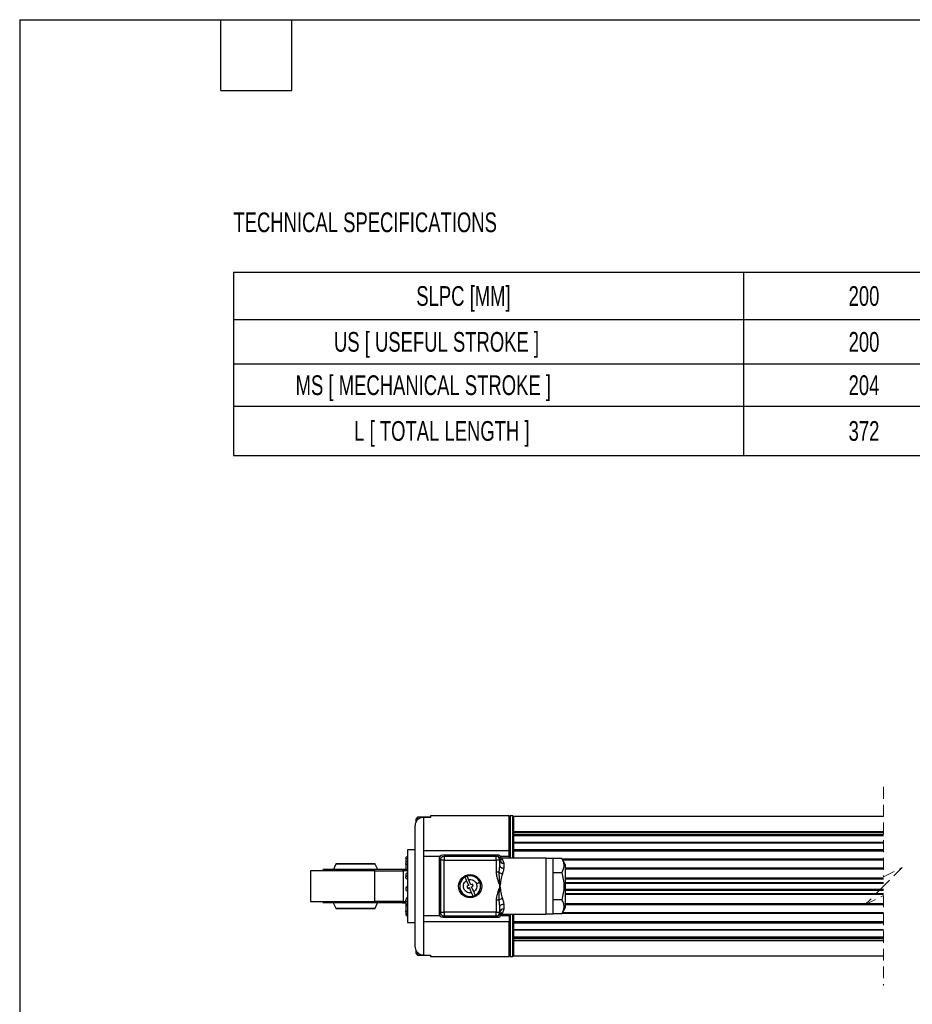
# Model space of a CAD drawing. Header units: millimetres. Extents: x 16 to 683, y 16 to 524.
# Tile 2 of 7: x 16 to 255, y 260 to 524. Entities that reach past the tile are written whole.
import ezdxf

# ---------------------------------------------------------------- set-up
doc = ezdxf.new("R2010")
doc.units = ezdxf.units.MM
doc.header["$LTSCALE"] = 2.5
doc.linetypes.add('HIDDEN', pattern=[1.905, 1.27, -0.635])
doc.layers.add('DIMENSIONS', color=140, linetype='Continuous', lineweight=25)
doc.layers.add('TEXT', color=140, linetype='Continuous', lineweight=25)
doc.styles.add('SLDTEXTSTYLE0', font='TXT', dxfattribs={"width": 0.7})

# ---------------------------------------------------------------- blocks, each defined once
blk = doc.blocks.new('SW_TABLEANNOTATION_0')
at = {"layer": 'DIMENSIONS', "color": 0}
for p, q in [((0, 0), (0, -12.74)), ((0, 0), (136.89, 0)), ((136.89, 0), (136.89, -12.74)), ((136.89, 0), (206.81, 0)), ((206.81, 0), (206.81, -12.74)), ((0, -12.74), (0, -24.64)), ((0, -12.74), (136.89, -12.74)), ((136.89, -12.74), (136.89, -24.64)), ((136.89, -12.74), (206.81, -12.74)), ((206.81, -12.74), (206.81, -24.64)), ((0, -24.64), (0, -36.01)), ((0, -24.64), (136.89, -24.64)), ((136.89, -24.64), (136.89, -36.01)), ((136.89, -24.64), (206.81, -24.64)), ((206.81, -24.64), (206.81, -36.01)), ((0, -36.01), (0, -49.21)), ((0, -36.01), (136.89, -36.01)), ((136.89, -36.01), (136.89, -49.21)), ((136.89, -36.01), (206.81, -36.01)), ((206.81, -36.01), (206.81, -49.21)), ((0, -49.21), (136.89, -49.21)), ((136.89, -49.21), (206.81, -49.21))]:
    blk.add_line(p, q, dxfattribs=at)
at = {"layer": 'DIMENSIONS', "color": 0, "attachment_point": 1, "style": 'SLDTEXTSTYLE0'}
for s, insert, char_height in [('SLPC [MM]', (49.09, -3.74), 5.292), ('200', (165.12, -3.74), 5.292), ('US [ USEFUL STROKE ]', (27, -16.06), 5.2917), ('200', (165.12, -16.06), 5.292), ('MS [ MECHANICAL STROKE ]', (16.7, -27.69), 5.2917), ('204', (165.12, -27.69), 5.292), ('L [ TOTAL LENGTH ]', (32.42, -39.98), 5.2917), ('372', (165.12, -39.98), 5.292)]:
    blk.add_mtext(s, dxfattribs=dict(at, insert=insert, char_height=char_height))

msp = doc.modelspace()

# ---------------------------------------------------------------- linework, layer by layer
at = {"color": 7, "linetype": 'HIDDEN', "lineweight": 18}
for p, q in [((247.741, 317.869), (247.741, 293.732)), ((247.741, 293.732), (252.741, 296.232)), ((252.741, 296.232), (247.741, 291.232)), ((247.741, 291.232), (242.741, 286.232)), ((242.741, 286.232), (247.741, 288.732)), ((247.741, 288.732), (247.741, 264.594))]:
    msp.add_line(p, q, dxfattribs=at)
for p, q in [((122.677, 309.732), (122.177, 309.232)), ((125.877, 309.732), (122.677, 309.732)), ((122.677, 309.732), (122.677, 309.058)), ((124.277, 309.714), (124.277, 300.732)), ((126.177, 309.714), (124.277, 309.714)), ((125.877, 309.732), (125.877, 309.714)), ((147.277, 310.132), (126.177, 310.132)), ((126.177, 310.132), (126.177, 309.714)), ((147.531, 310.132), (147.277, 309.878)), ((147.277, 300.732), (147.277, 310.132)), ((148.223, 310.132), (147.531, 310.132)), ((147.531, 310.132), (147.531, 298.732)), ((148.477, 309.878), (148.223, 310.132)), ((148.223, 298.732), (148.223, 310.132)), ((247.741, 309.932), (148.477, 309.932)), ((148.477, 305.81), (148.477, 309.932)), ((121.977, 307.355), (121.977, 275.109)), ((122.177, 309.232), (122.177, 308.244)), ((247.741, 305.81), (148.477, 305.81)), ((148.477, 305.763), (148.477, 305.81)), ((148.477, 305.763), (247.741, 305.763)), ((148.477, 305.152), (148.477, 305.763)), ((148.477, 305.152), (247.741, 305.152)), ((148.477, 304.868), (148.477, 305.152)), ((148.477, 304.868), (247.741, 304.868)), ((148.477, 304.796), (148.477, 304.868)), ((148.477, 304.796), (247.741, 304.796)), ((148.477, 302.873), (148.477, 304.796)), ((247.741, 302.978), (148.477, 302.978)), ((148.477, 302.901), (148.477, 302.978)), ((148.477, 302.901), (247.741, 302.901)), ((148.477, 301.049), (148.477, 302.901)), ((121.977, 300.982), (119.977, 300.982)), ((119.977, 300.982), (119.977, 281.482)), ((147.277, 300.732), (124.277, 300.732)), ((124.277, 300.732), (124.277, 299.232)), ((128.667, 299.232), (124.277, 299.232)), ((124.277, 299.232), (124.277, 283.232)), ((144.127, 299.582), (129.427, 299.582)), ((129.777, 299.232), (129.777, 298.232)), ((143.777, 299.232), (129.777, 299.232)), ((143.777, 298.232), (143.777, 299.232)), ((147.277, 299.232), (144.887, 299.232)), ((157.077, 298.732), (145.234, 298.732)), ((145.234, 298.732), (145.472, 298.345)), ((147.277, 299.232), (147.277, 300.732)), ((147.277, 299.232), (147.277, 298.732)), ((148.477, 301.049), (247.741, 301.049)), ((148.477, 300.773), (148.477, 301.049)), ((148.477, 300.773), (247.741, 300.773)), ((148.477, 300.723), (148.477, 300.773)), ((148.477, 300.723), (247.741, 300.723)), ((148.477, 298.732), (148.477, 300.723)), ((157.077, 298.732), (157.077, 291.232)), ((100.692, 297.138), (99.919, 295.332)), ((111.31, 297.138), (100.692, 297.138)), ((111.141, 297.232), (100.861, 297.232)), ((111.968, 295.732), (111.31, 297.138)), ((119.477, 298.692), (119.477, 297.31)), ((119.477, 297.31), (119.477, 296.094)), ((128.427, 298.582), (128.427, 283.882)), ((129.777, 298.232), (128.777, 298.232)), ((128.777, 298.232), (128.777, 284.232)), ((129.777, 298.232), (143.777, 298.232)), ((129.777, 284.232), (129.777, 298.232)), ((143.777, 298.232), (143.777, 294.973)), ((144.777, 298.232), (143.777, 298.232)), ((144.601, 294.973), (144.777, 296.709)), ((144.777, 296.709), (144.777, 298.232)), ((145.472, 298.345), (145.777, 297.408)), ((145.777, 297.408), (145.777, 296.065)), ((159.077, 298.622), (157.077, 298.622)), ((159.077, 294.927), (159.077, 298.622)), ((161.378, 298.622), (159.077, 298.622)), ((162.277, 297.064), (161.378, 298.622)), ((247.741, 298.441), (161.482, 298.441)), ((161.555, 298.316), (247.741, 298.316)), ((162.277, 297.064), (162.277, 285.399)), ((162.277, 296.184), (247.741, 296.184)), ((93.897, 295.332), (93.897, 287.132)), ((102.539, 295.332), (93.897, 295.332)), ((110.973, 295.732), (97.265, 295.732)), ((111.164, 295.332), (102.539, 295.332)), ((118.58, 295.732), (110.973, 295.732)), ((111.164, 287.132), (111.164, 295.332)), ((111.164, 295.332), (118.79, 295.332)), ((119.577, 295.732), (118.58, 295.732)), ((118.79, 295.332), (118.79, 287.132)), ((119.977, 295.332), (118.79, 295.332)), ((119.477, 294.298), (119.477, 293.742)), ((144.601, 294.973), (143.777, 294.973)), ((144.776, 291.239), (144.601, 294.973)), ((159.077, 287.537), (159.077, 294.927)), ((159.077, 294.927), (161.378, 294.927)), ((162.277, 295.939), (247.741, 295.939)), ((162.277, 295.914), (247.741, 295.914)), ((136.385, 291.394), (135.82, 292.756)), ((136.385, 291.394), (135.923, 291.202)), ((135.923, 291.202), (136.153, 290.648)), ((136.153, 290.648), (136.615, 290.84)), ((136.939, 291.624), (136.374, 292.986)), ((137.18, 289.477), (136.615, 290.84)), ((137.401, 291.815), (136.939, 291.624)), ((137.169, 291.07), (137.631, 291.261)), ((137.734, 289.707), (137.169, 291.07)), ((137.631, 291.261), (137.401, 291.815)), ((157.077, 291.232), (157.077, 283.732)), ((247.741, 293.361), (162.277, 293.361)), ((162.277, 293.182), (247.741, 293.182)), ((162.277, 292.262), (247.741, 292.262)), ((162.277, 292.052), (247.741, 292.052)), ((162.277, 292.047), (247.741, 292.047)), ((119.477, 290.618), (119.477, 290.465)), ((162.277, 290.416), (247.741, 290.416)), ((162.277, 290.412), (247.741, 290.412)), ((162.277, 290.201), (247.741, 290.201)), ((162.277, 289.282), (247.741, 289.282)), ((162.277, 289.102), (247.741, 289.102)), ((93.897, 287.132), (102.903, 287.132)), ((110.973, 286.732), (97.265, 286.732)), ((99.846, 287.132), (100.692, 285.326)), ((102.903, 287.132), (111.164, 287.132)), ((118.58, 286.732), (110.973, 286.732)), ((118.79, 287.132), (111.164, 287.132)), ((111.31, 285.326), (111.912, 286.732)), ((118.58, 286.732), (119.325, 286.732)), ((118.79, 287.132), (119.479, 287.132)), ((119.477, 287.164), (119.477, 286.838)), ((119.477, 286.369), (119.477, 285.756)), ((119.477, 285.756), (119.477, 284.387)), ((143.777, 287.49), (143.777, 284.232)), ((144.601, 287.49), (143.777, 287.49)), ((144.777, 285.754), (144.601, 287.49)), ((144.777, 284.232), (144.777, 285.754)), ((145.777, 286.399), (145.777, 285.055)), ((159.077, 283.842), (159.077, 287.537)), ((161.378, 287.537), (159.077, 287.537)), ((162.277, 286.55), (247.741, 286.55)), ((162.277, 286.525), (247.741, 286.525)), ((162.277, 286.279), (247.741, 286.279)), ((100.692, 285.326), (111.31, 285.326)), ((100.861, 285.232), (111.141, 285.232)), ((119.477, 284.387), (119.477, 283.771)), ((128.667, 283.232), (124.277, 283.232)), ((124.277, 283.232), (124.277, 281.732)), ((128.777, 284.232), (129.777, 284.232)), ((129.427, 282.882), (144.127, 282.882)), ((143.777, 284.232), (129.777, 284.232)), ((129.777, 284.232), (129.777, 283.232)), ((129.777, 283.232), (143.777, 283.232)), ((134.777, 283.232), (134.777, 283.032)), ((138.777, 283.032), (134.777, 283.032)), ((138.777, 283.032), (138.777, 283.232)), ((143.777, 284.232), (144.777, 284.232)), ((143.777, 283.232), (143.777, 284.232)), ((144.612, 283.65), (144.624, 283.701)), ((147.277, 283.232), (144.887, 283.232)), ((145.472, 284.118), (145.234, 283.732)), ((145.234, 283.732), (157.077, 283.732)), ((145.777, 285.055), (145.472, 284.118)), ((147.277, 283.732), (147.277, 283.232)), ((147.277, 283.232), (147.277, 281.732)), ((147.531, 283.732), (147.531, 272.332)), ((148.223, 272.332), (148.223, 283.732)), ((148.477, 281.741), (148.477, 283.732)), ((157.077, 283.842), (159.077, 283.842)), ((161.378, 283.842), (159.077, 283.842)), ((161.378, 283.842), (162.277, 285.399)), ((161.482, 284.022), (247.741, 284.022)), ((161.555, 284.148), (247.741, 284.148)), ((119.977, 281.482), (121.977, 281.482)), ((124.277, 281.732), (124.277, 272.749)), ((124.277, 281.732), (147.277, 281.732)), ((147.277, 272.332), (147.277, 281.732)), ((148.477, 281.741), (247.741, 281.741)), ((148.477, 281.691), (148.477, 281.741)), ((148.477, 281.691), (247.741, 281.691)), ((148.477, 281.415), (148.477, 281.691)), ((148.477, 281.415), (247.741, 281.415)), ((148.477, 279.563), (148.477, 281.415)), ((148.477, 277.667), (148.477, 279.591)), ((148.477, 279.563), (247.741, 279.563)), ((148.477, 279.486), (148.477, 279.563)), ((148.477, 279.486), (247.741, 279.486)), ((148.477, 277.667), (247.741, 277.667)), ((148.477, 277.595), (148.477, 277.667)), ((148.477, 277.595), (247.741, 277.595)), ((148.477, 277.311), (148.477, 277.595)), ((148.477, 277.311), (247.741, 277.311)), ((148.477, 276.7), (148.477, 277.311)), ((148.477, 276.7), (247.741, 276.7)), ((148.477, 276.653), (148.477, 276.7)), ((148.477, 276.653), (247.741, 276.653)), ((148.477, 272.532), (148.477, 276.653)), ((122.177, 274.155), (122.177, 273.232)), ((122.177, 273.232), (122.677, 272.732)), ((122.677, 273.426), (122.677, 272.732)), ((122.677, 272.732), (125.877, 272.732)), ((124.277, 272.749), (126.177, 272.749)), ((125.877, 272.732), (125.915, 272.752)), ((125.877, 272.749), (125.877, 272.732)), ((126.177, 272.749), (126.177, 272.332)), ((126.177, 272.332), (147.277, 272.332)), ((147.277, 272.586), (147.531, 272.332)), ((147.531, 272.332), (148.223, 272.332)), ((148.223, 272.332), (148.477, 272.586)), ((148.477, 272.532), (247.741, 272.532))]:
    msp.add_line(p, q)
at = {"flags": 128}
for points in [[(119.977, 297.017), (119.88, 297.022), (119.786, 297.039), (119.699, 297.066), (119.624, 297.102), (119.561, 297.147), (119.515, 297.198), (119.487, 297.252), (119.477, 297.31)], [(119.477, 296.094), (119.515, 295.982), (119.624, 295.887), (119.786, 295.823), (119.977, 295.801)], [(144.777, 296.709), (144.796, 296.583), (144.853, 296.462), (144.946, 296.351), (145.07, 296.253), (145.222, 296.173), (145.394, 296.114), (145.582, 296.077), (145.777, 296.065)], [(135.82, 292.756), (135.691, 293.067), (135.577, 293.344), (135.491, 293.551), (135.442, 293.667), (135.434, 293.688)], [(136.374, 292.986), (136.245, 293.297), (136.131, 293.573), (136.045, 293.781), (135.997, 293.897), (135.988, 293.918)], [(138.44, 291.921), (138.821, 292.079), (139.155, 292.218), (139.314, 292.284), (139.364, 292.304)], [(137.734, 289.707), (137.863, 289.396), (137.978, 289.12), (138.064, 288.913), (138.112, 288.796), (138.121, 288.775)], [(118.58, 286.732), (118.621, 286.739), (118.661, 286.762), (118.697, 286.799), (118.729, 286.849), (118.755, 286.909), (118.774, 286.979), (118.786, 287.054), (118.79, 287.132)], [(119.977, 285.961), (119.786, 285.945), (119.624, 285.901), (119.515, 285.834), (119.477, 285.756)], [(144.777, 285.754), (144.796, 285.88), (144.853, 286.001), (144.946, 286.112), (145.07, 286.21), (145.222, 286.29), (145.394, 286.35), (145.582, 286.386), (145.777, 286.399)], [(119.477, 284.387), (119.487, 284.427), (119.515, 284.465), (119.561, 284.501), (119.624, 284.532), (119.699, 284.557), (119.786, 284.576), (119.88, 284.588), (119.977, 284.592)]]:
    msp.add_lwpolyline(points, dxfattribs=at)
msp.add_circle((136.777, 291.232), 3.1)
for centre, radius, start, end in [((119.977, 298.692), 0.5, 90.00116, 179.99959), ((129.427, 298.582), 1, 90.00116, 179.99959), ((129.777, 298.232), 1, 90.00111, 179.99961), ((143.777, 298.232), 1, 0.00039, 89.99974), ((144.127, 298.582), 1, 10.36148, 90.00008), ((145.397, 299.263), 0.921, 212.92053, 274.62953), ((119.853, 299.903), 1.267, 252.72798, 275.60055), ((119.977, 297.31), 0.5, 90.00107, 179.99968), ((119.977, 296.094), 0.5, 180.00322, 227.40803), ((145.697, 298.329), 0.925, 186.06327, 274.99192), ((119.977, 295.626), 0.5, 152.07741, 180.00765), ((119.828, 295.622), 0.351, 142.6324, 179.42699), ((119.977, 294.298), 0.5, 90.00116, 179.99959), ((119.956, 294.321), 0.48, 182.73637, 272.4962), ((119.966, 293.731), 0.502, 206.15124, 271.21463), ((119.577, 295.332), 0.4, 359.99892, 90.00208), ((119.977, 296.094), 0.5, 257.2188, 270.00321), ((136.777, 291.232), 2.8, 118.67309, 286.37201), ((136.777, 291.232), 2.799, 106.37061, 118.67496), ((136.777, 291.232), 2.8, 22.52265, 106.37201), ((145.861, 296.339), 1.858, 227.32945, 256.46681), ((119.977, 290.618), 0.5, 90.00113, 179.99961), ((119.976, 290.617), 0.499, 89.85075, 179.84917), ((119.976, 290.464), 0.499, 89.85075, 179.84916), ((119.977, 293.685), 0.5, 215.0641, 270.00056), ((136.777, 291.232), 2.8, 298.67371, 22.52202), ((119.977, 290.465), 0.5, 180.00039, 269.99887), ((119.977, 287.716), 0.5, 90.0031, 103.74647), ((136.777, 291.231), 2.799, 286.3707, 298.67488), ((119.934, 286.785), 0.46, 84.65013, 173.39241), ((119.977, 286.838), 0.5, 180.00041, 269.99884), ((119.977, 286.369), 0.5, 152.07679, 180.00832), ((119.768, 286.417), 0.295, 189.35122, 248.5139), ((119.977, 285.756), 0.5, 90.00116, 179.99959), ((119.976, 287.523), 0.598, 89.85548, 111.13516), ((145.861, 286.124), 1.858, 103.53316, 132.67058), ((119.977, 284.387), 0.5, 180.00041, 269.99884), ((119.853, 284.981), 1.267, 252.72798, 275.60055), ((129.427, 283.882), 1, 180.00035, 269.99893), ((129.777, 284.232), 1, 180.00041, 269.99884), ((143.777, 284.232), 1, 270.0003, 359.99959), ((144.127, 283.882), 1, 270.00003, 349.71313), ((145.397, 283.2), 0.921, 85.37043, 147.07951), ((145.697, 284.134), 0.925, 85.00806, 173.93675)]:
    msp.add_arc(centre, radius, start, end)
for points, knots in [([(124.277, 309.714), (124.023, 309.689), (123.515, 309.639), (122.836, 309.247), (122.316, 308.669), (122.023, 308.003), (121.991, 307.548), (121.977, 307.355)], [0, 0, 0, 0, 0.2082786, 0.4164934, 0.626586, 0.8411502, 1, 1, 1, 1]), ([(125.976, 309.714), (125.976, 309.715), (125.946, 309.731), (125.911, 309.732), (125.877, 309.732)], [0, 0, 0, 0, 0.025019, 1, 1, 1, 1]), ([(144.576, 298.979), (144.528, 299.017), (144.431, 299.094), (144.211, 299.201), (144.03, 299.219), (143.911, 299.232)], [0, 0, 0, 0, 0.2539945, 0.5084382, 1, 1, 1, 1]), ([(144.624, 298.763), (144.59, 298.909), (144.556, 299.055), (144.573, 298.982), (144.573, 298.982)], [0, 0, 0, 0, 0.9997048, 1, 1, 1, 1]), ([(145.234, 298.732), (145.112, 298.743), (144.869, 298.766), (144.671, 298.91), (144.573, 298.982)], [0, 0, 0, 0, 0.4999923, 1, 1, 1, 1]), ([(100.861, 297.232), (100.843, 297.23), (100.805, 297.227), (100.742, 297.199), (100.711, 297.161), (100.692, 297.138)], [0, 0, 0, 0, 0.2767162, 0.5624509, 1, 1, 1, 1]), ([(111.31, 297.138), (111.299, 297.152), (111.277, 297.183), (111.219, 297.222), (111.17, 297.228), (111.141, 297.232)], [0, 0, 0, 0, 0.2767688, 0.5625663, 1, 1, 1, 1]), ([(161.378, 298.622), (161.542, 298.307), (161.862, 297.691), (162.059, 296.362), (161.644, 295.486), (161.378, 294.927)], [0, 0, 0, 0, 0.2728109, 0.5351134, 1, 1, 1, 1]), ([(111.164, 295.332), (111.161, 295.382), (111.158, 295.456), (111.134, 295.55), (111.107, 295.62), (111.072, 295.678), (111.025, 295.722), (110.99, 295.728), (110.973, 295.732)], [0, 0, 0, 0, 0.3140682, 0.4660703, 0.6080844, 0.781097, 0.8882181, 1, 1, 1, 1]), ([(118.58, 295.732), (118.609, 295.724), (118.674, 295.707), (118.738, 295.607), (118.782, 295.481), (118.788, 295.383), (118.79, 295.332)], [0, 0, 0, 0, 0.1762891, 0.4024263, 0.6844308, 1, 1, 1, 1]), ([(119.516, 293.509), (119.501, 293.561), (119.48, 293.637), (119.48, 293.717), (119.48, 293.742)], [0, 0, 0, 0, 0.6737797, 1, 1, 1, 1]), ([(119.516, 293.509), (119.516, 293.508), (119.527, 293.473), (119.539, 293.431), (119.567, 293.402), (119.569, 293.399)], [0, 0, 0, 0, 0.0331916, 0.8997572, 1, 1, 1, 1]), ([(143.777, 294.973), (143.814, 294.55), (143.888, 293.695), (144.302, 292.457), (144.617, 291.643), (144.777, 291.232)], [0, 0, 0, 0, 0.32651258, 0.65937697, 1, 1, 1, 1]), ([(145.426, 294.533), (145.287, 294.004), (145.002, 292.918), (144.853, 291.804), (144.777, 291.232)], [0, 0, 0, 0, 0.486564, 1, 1, 1, 1]), ([(145.777, 296.065), (145.757, 295.833), (145.71, 295.307), (145.528, 294.811), (145.426, 294.533)], [0, 0, 0, 0, 0.4407646, 1, 1, 1, 1]), ([(161.378, 294.927), (161.664, 293.695), (162.235, 291.232), (161.664, 288.768), (161.378, 287.537)], [0, 0, 0, 0, 0.5, 1, 1, 1, 1]), ([(137.18, 289.477), (137.017, 289.454), (136.658, 289.401), (136.069, 289.537), (135.594, 289.84), (135.282, 290.206), (135.103, 290.537), (134.994, 290.898), (134.956, 291.378), (135.077, 291.928), (135.397, 292.441), (135.688, 292.658), (135.82, 292.756)], [0, 0, 0, 0, 0.0975025, 0.2150883, 0.3513031, 0.4255992, 0.5000011, 0.5742977, 0.6486998, 0.7849127, 0.9024995, 1, 1, 1, 1]), ([(136.374, 292.986), (136.58, 293.012), (137.003, 293.066), (137.624, 292.86), (138.146, 292.471), (138.344, 292.1), (138.44, 291.921)], [0, 0, 0, 0, 0.2445226, 0.5032528, 0.7602067, 1, 1, 1, 1]), ([(138.44, 291.921), (138.499, 291.727), (138.621, 291.325), (138.528, 290.681), (138.234, 290.095), (137.898, 289.834), (137.734, 289.707)], [0, 0, 0, 0, 0.23979, 0.4967433, 0.7554818, 1, 1, 1, 1]), ([(144.777, 291.232), (144.617, 290.82), (144.295, 289.99), (143.886, 288.75), (143.812, 287.896), (143.777, 287.49)], [0, 0, 0, 0, 0.3409623, 0.6870204, 1, 1, 1, 1]), ([(144.601, 287.49), (144.587, 288.141), (144.558, 289.392), (144.706, 290.635), (144.777, 291.232)], [0, 0, 0, 0, 0.5201419, 1, 1, 1, 1]), ([(144.777, 291.232), (144.853, 290.661), (145.002, 289.548), (145.287, 288.461), (145.426, 287.93)], [0, 0, 0, 0, 0.5120977, 1, 1, 1, 1]), ([(119.859, 288.197), (119.855, 288.198), (119.827, 288.2), (119.794, 288.144), (119.771, 288.103), (119.76, 288.081)], [0, 0, 0, 0, 0.0749766, 0.5190885, 1, 1, 1, 1]), ([(137.566, 288.545), (137.559, 288.563), (137.531, 288.63), (137.472, 288.774), (137.379, 288.996), (137.278, 289.24), (137.209, 289.406), (137.18, 289.477)], [0, 0, 0, 0, 0.0556495, 0.2161543, 0.4637077, 0.7718047, 1, 1, 1, 1]), ([(111.164, 287.132), (111.162, 287.09), (111.158, 287.005), (111.132, 286.9), (111.097, 286.823), (111.063, 286.776), (111.022, 286.74), (110.988, 286.734), (110.973, 286.732)], [0, 0, 0, 0, 0.260323, 0.5373592, 0.6703304, 0.7925616, 0.9011554, 1, 1, 1, 1]), ([(119.479, 287.132), (119.48, 287.197), (119.483, 287.361), (119.579, 287.684), (119.69, 287.927), (119.76, 288.081)], [0, 0, 0, 0, 0.19538392, 0.49115749, 1, 1, 1, 1]), ([(145.426, 287.93), (145.528, 287.653), (145.71, 287.157), (145.757, 286.631), (145.777, 286.399)], [0, 0, 0, 0, 0.5592357, 1, 1, 1, 1]), ([(161.378, 287.537), (161.542, 287.222), (161.862, 286.606), (162.059, 285.277), (161.644, 284.401), (161.378, 283.842)], [0, 0, 0, 0, 0.2728109, 0.5351133, 1, 1, 1, 1]), ([(100.692, 285.326), (100.703, 285.311), (100.725, 285.281), (100.783, 285.242), (100.832, 285.236), (100.861, 285.232)], [0, 0, 0, 0, 0.2767288, 0.5624851, 1, 1, 1, 1]), ([(111.141, 285.232), (111.159, 285.233), (111.197, 285.236), (111.26, 285.265), (111.291, 285.303), (111.31, 285.326)], [0, 0, 0, 0, 0.2767449, 0.5625094, 1, 1, 1, 1]), ([(119.477, 283.771), (119.484, 283.708), (119.494, 283.612), (119.556, 283.495), (119.621, 283.415), (119.701, 283.351), (119.817, 283.288), (119.914, 283.278), (119.977, 283.271)], [0, 0, 0, 0, 0.238868, 0.3677897, 0.499595, 0.6313856, 0.7604199, 1, 1, 1, 1]), ([(143.911, 283.232), (144.03, 283.244), (144.211, 283.263), (144.431, 283.37), (144.528, 283.446), (144.576, 283.485)], [0, 0, 0, 0, 0.491562, 0.7460058, 1, 1, 1, 1]), ([(144.573, 283.482), (144.671, 283.554), (144.869, 283.697), (145.112, 283.72), (145.234, 283.732)], [0, 0, 0, 0, 0.5000079, 1, 1, 1, 1]), ([(121.977, 275.109), (122.003, 274.838), (122.056, 274.296), (122.469, 273.576), (123.073, 273.045), (123.716, 272.783), (124.126, 272.758), (124.277, 272.749)], [0, 0, 0, 0, 0.2220315, 0.4441971, 0.662713, 0.8758327, 1, 1, 1, 1])]:
    msp.add_open_spline(points, degree=3, knots=knots)
at = {"layer": 'TEXT'}
for p, q in [((15.875, 523.875), (682.625, 523.875)), ((15.875, 523.875), (15.875, 15.875)), ((69.85, 504.825), (69.85, 523.875)), ((88.9, 504.825), (88.9, 523.875)), ((69.85, 504.825), (88.9, 504.825))]:
    msp.add_line(p, q, dxfattribs=at)

# ---------------------------------------------------------------- block references
at = {"layer": 'DIMENSIONS'}
msp.add_blockref('SW_TABLEANNOTATION_0', (73.232, 456.079), dxfattribs=at)

# ---------------------------------------------------------------- texts
at = {"layer": 'DIMENSIONS', "insert": (73.232, 472.12), "char_height": 5.29167, "attachment_point": 1, "style": 'SLDTEXTSTYLE0'}
msp.add_mtext('TECHNICAL SPECIFICATIONS', dxfattribs=at)

doc.saveas('drawing.dxf')
